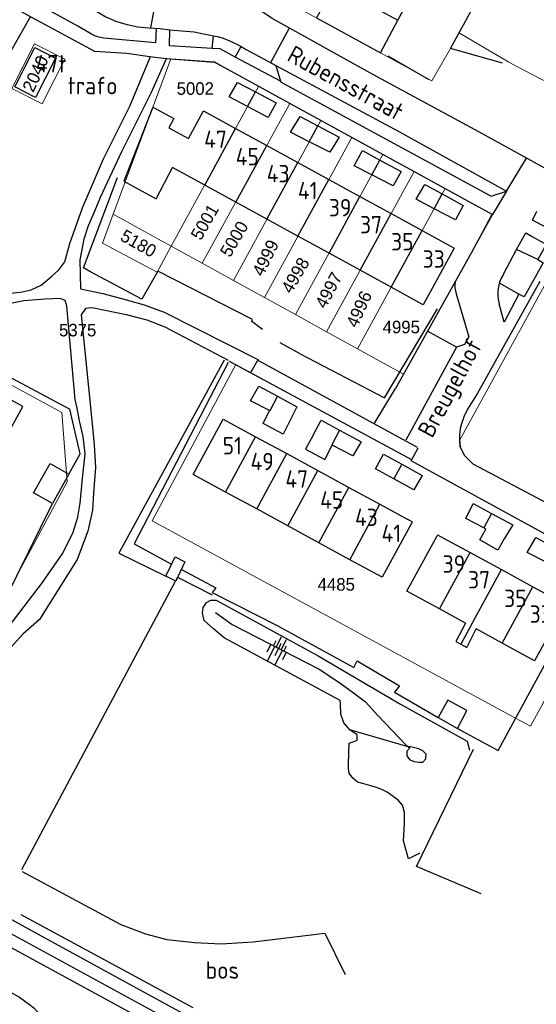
# Model space of a CAD drawing. Header units: metres. Extents: x 233874 to 239264, y 443832 to 448222.
# Tile 124 of 195: x 236482 to 236557, y 445488 to 445630. Entities that reach past the tile are written whole.
import ezdxf
from ezdxf.enums import TextEntityAlignment as Align

# ---------------------------------------------------------------- set-up
doc = ezdxf.new("R2010")
doc.units = ezdxf.units.M
doc.header["$MEASUREMENT"] = 0
for name, color, linetype in [('BIJGEBOUW', 4, 'Continuous'), ('DAKRAND', 4, 'Continuous'), ('DAKRAND-BYG', 4, 'Continuous'), ('FUNKTIEAAND', 253, 'Continuous'), ('Goud-kadastrale grenzen', 13, 'Continuous'), ('HEG', 253, 'Continuous'), ('HEK', 253, 'Continuous'), ('HOOFDGEBOUW', 4, 'Continuous'), ('HUISNUMMER', 253, 'Continuous'), ('KANTVERH', 253, 'Continuous'), ('OVLIJNOBJ', 253, 'Continuous'), ('SCHUTTING', 253, 'Continuous'), ('STRAATNAAM', 253, 'Continuous'), ('TALUD', 253, 'Continuous'), ('TUSSENMUUR', 253, 'Continuous')]:
    doc.layers.add(name, color=color, linetype=linetype)
doc.layers.add('G01 kadestrale perceelsgrens', color=73, linetype='Continuous', lineweight=0)
doc.layers.add('Z01 perceelnummer', color=73, linetype='Continuous', lineweight=13)
doc.styles.get("Standard").update_dxf_attribs({"font": 'iso.shx'})
doc.styles.add('Styledgn001', font='dgn001.shx')

# ---------------------------------------------------------------- blocks, each defined once
blk = doc.blocks.new('TA', base_point=(75009.5, 300012))
for p, q in [((75009.5, 300012.5), (75010, 300012.5)), ((75009.5, 300012.25), (75010.5, 300012.25)), ((75009.5, 300012), (75010, 300012)), ((75009.5, 300011.75), (75010.5, 300011.75)), ((75009.5, 300011.5), (75010, 300011.5))]:
    blk.add_line(p, q)
blk = doc.blocks.new('A$C1532452F')
at = {"layer": 'G01 kadestrale perceelsgrens'}
for p, q in [((236541.543, 445620.783), (236518.361, 445633.422)), ((236545.43, 445627.684), (236544.205, 445625.444)), ((236545.601, 445627.571), (236545.43, 445627.684)), ((236552.596, 445623.453), (236545.601, 445627.571)), ((236544.205, 445625.444), (236541.543, 445620.783)), ((236495.756, 445601.642), (236504.036, 445623.92)), ((236552.919, 445623.267), (236552.596, 445623.453)), ((236504.094, 445597.046), (236516.646, 445619.983)), ((236516.646, 445619.983), (236521.11, 445617.536)), ((236508.552, 445594.588), (236521.11, 445617.536)), ((236521.11, 445617.536), (236525.574, 445615.09)), ((236513.009, 445592.131), (236525.574, 445615.09)), ((236525.574, 445615.09), (236530.038, 445612.644)), ((236517.467, 445589.673), (236530.038, 445612.644)), ((236530.038, 445612.644), (236534.502, 445610.199)), ((236521.925, 445587.216), (236534.502, 445610.199)), ((236534.502, 445610.199), (236538.965, 445607.753)), ((236526.382, 445584.76), (236538.965, 445607.753)), ((236538.965, 445607.753), (236543.43, 445605.306)), ((236530.84, 445582.302), (236543.43, 445605.306)), ((236543.43, 445605.306), (236550.152, 445601.623)), ((236494.213, 445597.49), (236495.756, 445601.642)), ((236504.094, 445597.046), (236495.756, 445601.642)), ((236550.152, 445601.623), (236547.432, 445596.457)), ((236494.213, 445597.49), (236502.056, 445593.323)), ((236502.056, 445593.323), (236504.094, 445597.046)), ((236508.552, 445594.588), (236504.094, 445597.046)), ((236513.009, 445592.131), (236508.552, 445594.588)), ((236517.467, 445589.673), (236513.009, 445592.131)), ((236557.688, 445591.392), (236545.501, 445569.145)), ((236521.925, 445587.216), (236517.467, 445589.673)), ((236526.382, 445584.76), (236521.925, 445587.216)), ((236530.84, 445582.302), (236526.382, 445584.76)), ((236537.449, 445578.661), (236530.84, 445582.302)), ((236489.115, 445563.216), (236477.589, 445541.756)), ((236559.05, 445534.248), (236555.718, 445528.118)), ((236553.558, 445529.291), (236555.718, 445528.118))]:
    blk.add_line(p, q, dxfattribs=at)
at = {"layer": 'G01 kadestrale perceelsgrens', "flags": 128}
for points in [[(236488.796, 445623.867), (236485.529, 445617.464), (236481.179, 445619.683), (236484.446, 445626.086), (236488.796, 445623.867)], [(236504.036, 445623.92), (236510.307, 445623.484), (236511.216, 445622.959), (236516.646, 445619.983)], [(236583.53, 445614.968), (236580.943, 445623.477), (236566.601, 445619.037), (236565.381, 445616.74), (236552.919, 445623.267)], [(236547.432, 445596.457), (236542.727, 445588.07), (236537.449, 445578.661)], [(236469.231, 445583.551), (236488.372, 445573.176), (236489.115, 445563.216)], [(236553.558, 445529.291), (236501.349, 445557.631), (236513.357, 445580.038)], [(236513.357, 445580.038), (236538.592, 445566.434), (236538.548, 445566.235), (236565.598, 445551.416)], [(236545.501, 445569.145), (236545.568, 445568.245), (236546.194, 445567.016), (236547.418, 445565.801), (236570.669, 445553.509), (236583.66, 445577.279)]]:
    blk.add_lwpolyline(points, dxfattribs=at)
at = {"layer": 'G01 kadestrale perceelsgrens', "style": 'Styledgn001'}
for s, rotation, p in [('2040', 64.95869, (236484.58, 445621.811)), ('5001', 59.96283, (236508.901, 445600.517)), ('5000', 59.52271, (236513.118, 445598.087)), ('5180', 330.79516, (236499.387, 445597.448)), ('4999', 63.77107, (236517.622, 445595.371)), ('4998', 59.8554, (236521.91, 445592.869)), ('4997', 62.2954, (236526.7, 445590.724)), ('4996', 65.55605, (236531.06, 445588.008))]:
    blk.add_text(s, height=1.8, rotation=rotation, dxfattribs=at).set_placement(p, align=Align.MIDDLE_CENTER)
at = {"layer": 'Z01 perceelnummer', "linetype": 'Continuous', "lineweight": 13, "style": 'Styledgn001'}
for s, p in [('5002', (236507.543, 445619.674)), ('4995', (236537.136, 445585.435)), ('5375', (236490.647, 445584.994)), ('4485', (236527.794, 445548.49))]:
    blk.add_text(s, height=1.8, dxfattribs=at).set_placement(p, align=Align.MIDDLE_CENTER)

msp = doc.modelspace()

# ---------------------------------------------------------------- linework, layer by layer
at = {"layer": 'BIJGEBOUW'}
msp.add_lwpolyline([(236487.48, 445624.03), (236484.6, 445618.39), (236481.61, 445619.91), (236484.49, 445625.56), (236487.48, 445624.03)], dxfattribs=at)
at = {"layer": 'DAKRAND'}
for p, q in [((236536.66, 445629.49), (236539.07, 445633.99)), ((236534.15, 445624.81), (236536.66, 445629.49)), ((236480.24, 445569.41), (236482.78, 445574.03))]:
    msp.add_line(p, q, dxfattribs=at)
for points in [[(236501.45, 445617.02), (236497.3, 445606.36), (236501.93, 445603.85), (236504.27, 445608.33)], [(236546.38, 445542.93), (236544.99, 445540.31), (236545.69, 445539.91)], [(236545.69, 445539.91), (236546.55, 445539.41), (236547.91, 445542.09)]]:
    msp.add_lwpolyline(points, dxfattribs=at)
at = {"layer": 'DAKRAND-BYG'}
for p, q in [((236516.21, 445619.18), (236519.17, 445617.63)), ((236525.15, 445614.31), (236528.19, 445612.67)), ((236534.07, 445609.41), (236537.12, 445607.76)), ((236543.01, 445604.54), (236546.04, 445602.9)), ((236519.36, 445575.49), (236522.12, 445573.99)), ((236537.2, 445565.76), (236540.15, 445564.14)), ((236489.4, 445564.3), (236487.02, 445560.08)), ((236487.02, 445560.08), (236484.29, 445561.62)), ((236549.3, 445556.42), (236548.97, 445556.6)), ((236503.29, 445549.66), (236504.63, 445552.47)), ((236504.63, 445552.47), (236506.05, 445551.72)), ((236542.44, 445529.38), (236545.19, 445527.78))]:
    msp.add_line(p, q, dxfattribs=at)
for points in [[(236515.06, 445617.08), (236512.43, 445618.47), (236513.62, 445620.54), (236516.21, 445619.18)], [(236519.17, 445617.63), (236518.02, 445615.52), (236515.06, 445617.08)], [(236523.9, 445612.04), (236521.21, 445613.4), (236522.6, 445615.67), (236525.15, 445614.31)], [(236528.19, 445612.67), (236526.85, 445610.55), (236523.9, 445612.04)], [(236532.91, 445607.28), (236530.38, 445608.6), (236531.57, 445610.76), (236534.07, 445609.41)], [(236537.12, 445607.76), (236535.97, 445605.69), (236532.91, 445607.28)], [(236541.85, 445602.42), (236539.25, 445603.78), (236540.5, 445605.9), (236543.01, 445604.54)], [(236546.04, 445602.9), (236544.9, 445600.83), (236541.85, 445602.42)], [(236518.18, 445573.45), (236515.46, 445574.85), (236516.65, 445576.97), (236519.36, 445575.49)], [(236522.12, 445573.99), (236520.18, 445570.07), (236517.27, 445571.6), (236518.18, 445573.45)], [(236524.48, 445569.89), (236525.63, 445572.05), (236528.28, 445570.62)], [(236528.28, 445570.62), (236531.38, 445568.96), (236530.18, 445566.94), (236527.22, 445568.47)], [(236524.48, 445569.89), (236523.38, 445567.89), (236526.13, 445566.4), (236527.22, 445568.47)], [(236536.05, 445563.64), (236533.41, 445565.07), (236534.6, 445567.19), (236537.2, 445565.76)], [(236484.29, 445561.62), (236486.68, 445565.84), (236489.4, 445564.3)], [(236540.15, 445564.14), (236538.95, 445562.07), (236536.05, 445563.64)], [(236548.97, 445556.6), (236546.42, 445557.97), (236547.46, 445560.09), (236550.1, 445558.67)], [(236550.1, 445558.67), (236553.16, 445557.04), (236551.91, 445555.02)], [(236551.91, 445555.02), (236550.98, 445553.41), (236548.42, 445554.89), (236549.3, 445556.42)], [(236557.95, 445551.66), (236555.24, 445553.06), (236556.44, 445555.22), (236559.12, 445553.79)], [(236506.05, 445551.72), (236504.74, 445548.97), (236503.29, 445549.66)], [(236545.19, 445527.78), (236546.57, 445530.41), (236543.8, 445531.86), (236542.44, 445529.38)]]:
    msp.add_lwpolyline(points, dxfattribs=at)
at = {"layer": 'HEG'}
for p, q in [((236544.2, 445625.44), (236556.51, 445647.83)), ((236535.18, 445624.39), (236541.08, 445620.98)), ((236470.19, 445583.92), (236489.53, 445573.66)), ((236480.17, 445546.22), (236487.02, 445560.08))]:
    msp.add_line(p, q, dxfattribs=at)
for points in [[(236502.18, 445593.45), (236499.87, 445589.44), (236492.38, 445593.41), (236491.49, 445593.92), (236496.38, 445606.92)], [(236522.61, 445581.59), (236534.71, 445575.26), (236542.36, 445588.03)], [(236511.71, 445580.67), (236496.54, 445552.97), (236503.29, 445549.66)], [(236519.31, 445542.59), (236530.31, 445536.58), (236530.78, 445537.54), (236536.89, 445533.95), (236536.16, 445533.04), (236542.44, 445529.38)]]:
    msp.add_lwpolyline(points, dxfattribs=at)
at = {"layer": 'HEK'}
for p, q in [((236551.65, 445623.3), (236544.2, 445625.44)), ((236522.61, 445581.59), (236519.73, 445583.19)), ((236482.62, 445507.57), (236504.72, 445548.97)), ((236482.48, 445501.1), (236507.18, 445487.75))]:
    msp.add_line(p, q, dxfattribs=at)
for points in [[(236517.22, 445585.1), (236515.66, 445586.22), (236515.78, 445586.5), (236502.18, 445593.45)], [(236512.28, 445580.34), (236498.77, 445554.29), (236504.13, 445551.41)], [(236505.54, 445550.65), (236510.47, 445548), (236509.99, 445547.34), (236519.31, 445542.59)], [(236545.19, 445527.78), (236551.04, 445524.63), (236565.6, 445551.42)], [(236504.87, 445549.24), (236505.01, 445549.51), (236509.95, 445546.99)]]:
    msp.add_lwpolyline(points, dxfattribs=at)
at = {"layer": 'HOOFDGEBOUW'}
for p, q in [((236501.45, 445617.02), (236504.46, 445615.38)), ((236506.55, 445612.48), (236508.73, 445616.47)), ((236508.73, 445616.47), (236513.34, 445613.95)), ((236504.46, 445615.38), (236503.72, 445614.02)), ((236503.72, 445614.02), (236506.55, 445612.48)), ((236513.34, 445613.95), (236517.81, 445611.5)), ((236517.81, 445611.5), (236522.27, 445609.06)), ((236522.27, 445609.06), (236526.74, 445606.61)), ((236508.89, 445605.8), (236504.27, 445608.33)), ((236513.35, 445603.36), (236508.89, 445605.8)), ((236526.74, 445606.61), (236531.2, 445604.17)), ((236517.82, 445600.92), (236513.35, 445603.36)), ((236531.2, 445604.17), (236535.67, 445601.73)), ((236535.67, 445601.73), (236540.13, 445599.28)), ((236522.28, 445598.47), (236517.82, 445600.92)), ((236540.13, 445599.28), (236544.75, 445596.76)), ((236526.75, 445596.03), (236522.28, 445598.47)), ((236531.21, 445593.59), (236526.75, 445596.03)), ((236535.68, 445591.14), (236531.21, 445593.59)), ((236516.21, 445569.69), (236520.67, 445567.26)), ((236520.67, 445567.26), (236525.14, 445564.84)), ((236525.14, 445564.84), (236529.61, 445562.41)), ((236529.61, 445562.41), (236534.07, 445559.99)), ((236516.36, 445559.32), (236511.89, 445561.74)), ((236520.83, 445556.89), (236516.36, 445559.32)), ((236534.07, 445559.99), (236538.19, 445557.75)), ((236538.71, 445557.47), (236538.19, 445557.75)), ((236525.29, 445554.47), (236520.83, 445556.89)), ((236538.71, 445557.47), (236538.68, 445557.4)), ((236542.36, 445555.62), (236542.28, 445555.48)), ((236542.36, 445555.62), (236543.22, 445555.15)), ((236543.22, 445555.15), (236547.04, 445553.07)), ((236529.76, 445552.04), (236525.29, 445554.47)), ((236547.04, 445553.07), (236551.54, 445550.61)), ((236551.54, 445550.61), (236556.04, 445548.15)), ((236556.04, 445548.15), (236560.71, 445545.6)), ((236546.38, 445542.93), (236542.62, 445544.98)), ((236551.62, 445540.07), (236547.91, 445542.09))]:
    msp.add_line(p, q, dxfattribs=at)
for points in [[(236527.48, 445634.47), (236524.95, 445629.81), (236534.15, 445624.81)], [(236544.75, 445596.76), (236540.29, 445588.62), (236535.68, 445591.14)], [(236482.78, 445574.03), (236474.75, 445578.46), (236472.19, 445573.84)], [(236511.89, 445561.74), (236507.25, 445564.26), (236511.57, 445572.21), (236516.21, 445569.69)], [(236538.68, 445557.4), (236534.4, 445549.52), (236529.76, 445552.04)], [(236542.62, 445544.98), (236537.95, 445547.53), (236542.28, 445555.48)], [(236560.71, 445545.6), (236556.29, 445537.51), (236551.62, 445540.07)]]:
    msp.add_lwpolyline(points, dxfattribs=at)
at = {"layer": 'KANTVERH'}
for p, q in [((236502.12, 445633.93), (236501.1, 445628.37)), ((236518.38, 445623.4), (236521.06, 445628.37)), ((236509.95, 445625.42), (236510.18, 445627.25)), ((236513.27, 445624.19), (236514.15, 445625.69)), ((236519.76, 445620.72), (236513.27, 445624.19)), ((236519.83, 445620.68), (236519.76, 445620.72)), ((236552.26, 445604.93), (236555.12, 445609.69)), ((236552.26, 445604.93), (236550.24, 445601.58)), ((236547.43, 445596.46), (236550.24, 445601.58)), ((236553.7, 445596.56), (236555.01, 445598.96)), ((236555.01, 445598.96), (236555.94, 445598.45)), ((236555.94, 445598.45), (236559.53, 445596.4)), ((236547.43, 445596.46), (236536.31, 445576.63)), ((236551.81, 445593.01), (236553.7, 445596.56)), ((236556.76, 445595.14), (236553.7, 445596.56)), ((236554, 445590.13), (236551.22, 445591.74)), ((236545.08, 445582.53), (236537.78, 445569.18)), ((236512.43, 445580.54), (236538.59, 445566.43)), ((236533.22, 445571.54), (236536.31, 445576.63))]:
    msp.add_line(p, q, dxfattribs=at)
for points in [[(236720.07, 445649.62), (236720.04, 445649.6), (236719, 445649.17), (236717.67, 445648.69), (236712.73, 445647.23), (236705.76, 445645.22), (236693.46, 445641.55), (236684.22, 445638.74), (236666.03, 445633.38), (236650.42, 445628.72), (236629.07, 445622.44), (236601.11, 445614.01), (236586.78, 445609.79), (236570.17, 445605.01), (236569.08, 445604.74), (236566.95, 445604.54), (236564.8, 445604.78), (236562.34, 445605.72), (236548.27, 445613.45), (236533.14, 445621.64), (236518.57, 445629.75), (236516.98, 445630.82)], [(236501.94, 445628.31), (236501.83, 445626.22), (236494.4, 445626.89), (236493.7, 445627.07), (236492.95, 445627.3), (236490.68, 445628.64), (236486.74, 445630.78), (236474.14, 445637.6), (236459.72, 445645.47), (236455.6, 445647.75)], [(236459.71, 445645.47), (236460.1, 445646.07), (236460.74, 445646.59), (236461.38, 445646.9), (236462.07, 445647.11), (236462.62, 445647.13), (236463.16, 445647.09), (236463.67, 445646.95), (236474.76, 445640.8), (236482.32, 445636.9), (236492.81, 445631.08), (236494.67, 445629.98), (236496.23, 445629.32), (236497.74, 445628.86), (236499.29, 445628.55), (236500.88, 445628.39), (236502.48, 445628.27), (236503.88, 445628.11), (236503.88, 445628.11)], [(236458.62, 445643.75), (236484.03, 445629.92), (236493.05, 445625.06), (236497.69, 445624.73), (236501.03, 445624.26), (236503.38, 445623.97), (236510.31, 445623.48), (236511.22, 445622.96), (236550.24, 445601.58)], [(236483.88, 445630.02), (236479.1, 445621.7), (236457.24, 445632.42), (236459.15, 445635.9), (236456.54, 445637.13), (236447.23, 445620.24)], [(236509.95, 445625.42), (236503.83, 445625.82), (236503.88, 445628.11)], [(236503.88, 445628.11), (236505.62, 445627.95), (236507.37, 445627.79), (236508.72, 445627.53), (236509.72, 445627.35), (236510.18, 445627.25)], [(236510.18, 445627.25), (236510.72, 445627.13), (236511.57, 445626.9), (236512.47, 445626.52), (236513.53, 445626.05), (236514.15, 445625.69)], [(236514.15, 445625.69), (236514.84, 445625.28), (236517.36, 445623.95), (236519.13, 445623), (236519.76, 445620.72)], [(236458.79, 445569.5), (236459.41, 445569.2), (236466.68, 445583.03), (236468.18, 445585.2), (236469.83, 445586.79), (236471.75, 445587.78), (236473.61, 445588.72), (236475.99, 445589.47), (236478.76, 445589.94), (236480.89, 445590.28), (236482.43, 445590.42), (236483.97, 445590.76), (236485.39, 445591.44), (236486.86, 445592.62), (236487.93, 445593.64), (236488.8, 445594.8), (236489.53, 445597.41), (236491.35, 445602.53), (236494.37, 445609.57), (236498.12, 445617.12), (236501.13, 445624.26)], [(236513.27, 445624.19), (236511.11, 445625.35), (236509.95, 445625.42)], [(236503.43, 445624.02), (236501.21, 445619.09), (236496.93, 445610.58), (236493.9, 445604.03), (236493.01, 445601.92), (236492.16, 445599.96), (236491.51, 445598.05), (236490.98, 445595.1), (236491.03, 445590.93), (236494.28, 445590.26), (236496.94, 445589.52), (236500.19, 445588.61), (236503.05, 445587.58), (236516.6, 445580.74)], [(236519.13, 445623), (236536.87, 445613.47), (236552.26, 445604.93)], [(236519.76, 445620.72), (236519.78, 445620.63), (236550.03, 445604.23), (236552.26, 445604.93)], [(236560.98, 445600.15), (236560.11, 445598.59), (236556, 445600.79), (236556.6, 445602.09)], [(236557.97, 445597.29), (236556.76, 445595.14), (236557.52, 445594.67), (236554.77, 445589.77), (236554, 445590.13), (236551.92, 445586.15), (236551.18, 445588.78)], [(236551.81, 445593.01), (236551.5, 445592.46), (236551.26, 445591.88), (236551.1, 445591.27), (236551.01, 445590.65), (236550.99, 445590.02), (236551.05, 445589.39), (236551.18, 445588.78)], [(236544.88, 445591.91), (236544.83, 445591.48), (236544.84, 445591.05), (236544.9, 445590.62), (236545.01, 445590.21)], [(236557.03, 445591.95), (236548.02, 445575.87), (236546.63, 445573.64), (236546.11, 445572.54), (236545.79, 445571.53), (236545.6, 445570.88), (236545.48, 445569.89), (236545.49, 445569.24), (236545.57, 445568.24), (236546.19, 445567.02), (236547.42, 445565.8), (236570.67, 445553.51)], [(236545.01, 445590.21), (236546.84, 445584.03), (236546.23, 445582.91), (236545.08, 445582.53), (236540.92, 445584.84)], [(236479.58, 445540.89), (236485.57, 445548.74), (236488.5, 445552.95), (236490.02, 445555.97), (236490.67, 445558.12), (236491.02, 445560.17), (236491.33, 445563.71), (236491.7, 445567.25), (236491.44, 445569.74), (236490.93, 445571.96), (236490.59, 445573.8), (236490.27, 445575.03), (236489.1, 445588.44), (236488.83, 445589.23), (236488.13, 445589.51), (236486.04, 445589.46), (236482.91, 445589.19), (236480.04, 445588.62)], [(236512.33, 445580.64), (236503.2, 445585.44), (236500.64, 445586.43), (236497.84, 445587.16), (236492.74, 445588.18), (236491.79, 445588.11), (236491.17, 445587.2), (236492.74, 445571.56), (236493.01, 445568.53), (236493.19, 445565.25), (236492.92, 445561.61), (236492.78, 445559.17), (236492.11, 445556.12), (236490.57, 445552.05), (236485.15, 445543.46), (236482.76, 445541.36), (236480.97, 445539.33), (236479.61, 445537.7), (236478.33, 445537.13), (236476.66, 445536.44), (236469.22, 445524.72), (236465.36, 445517.61), (236463.11, 445512.08), (236463.75, 445510.1)], [(236515.55, 445579.02), (236516.51, 445580.69), (236539.4, 445568.2)], [(236565.6, 445551.42), (236538.55, 445566.23), (236539.54, 445568.08)], [(236429.88, 445526.11), (236451.86, 445514.2), (236452.12, 445513.71), (236452.34, 445512.92), (236452.45, 445512.32), (236452.61, 445511.83), (236463.85, 445505.73), (236484.68, 445494.38), (236509.73, 445480.75)], [(236436.19, 445525.02), (236461.84, 445510.96), (236486.9, 445497.22), (236514.98, 445481.87), (236514.8, 445481.37), (236539.91, 445467.68), (236581.86, 445444.85), (236603.99, 445432.74)], [(236459.82, 445508.02), (236460.68, 445509.43), (236482.61, 445497.52), (236512.11, 445481.45)], [(236477.26, 445490.22), (236479.34, 445490.87), (236482.31, 445489.25), (236483.02, 445488.72), (236483.73, 445488.19), (236484.34, 445487.71), (236484.85, 445487.17), (236485.26, 445486.58), (236485.63, 445485.94), (236486.09, 445485.21), (236486.36, 445484.52), (236486.77, 445483.68), (236486.99, 445482.84), (236487.21, 445482), (236487.28, 445481.31), (236487.3, 445480.64)]]:
    msp.add_lwpolyline(points, dxfattribs=at)
at = {"layer": 'OVLIJNOBJ'}
for points in [[(236539.8, 445509.93), (236538.17, 445509.1), (236537.46, 445511.67), (236537.61, 445514.11), (236537.61, 445515.75), (236537.29, 445516.79), (236536.68, 445517.52), (236535.97, 445518.05), (236535.11, 445518.68), (236534.35, 445519.06), (236533.55, 445519.34), (236532.75, 445519.57), (236531.74, 445519.84), (236530.84, 445520.12), (236530.18, 445520.65), (236529.67, 445521.39), (236529.55, 445522.08), (236529.54, 445522.73), (236529.66, 445525.72), (236530.06, 445525.82), (236530.8, 445526.14), (236530.78, 445526.89), (236529.72, 445527.61), (236528.9, 445528.63), (236528.47, 445529.87), (236528.38, 445531.36), (236528.37, 445531.8), (236511.69, 445540.81), (236510.16, 445542.12), (236508.84, 445543.33), (236508.57, 445544.37), (236508.65, 445545.17)], [(236508.65, 445545.17), (236509.13, 445545.88), (236509.77, 445546.24), (236510.26, 445546.25), (236510.56, 445546.21), (236525.18, 445538.25), (236537.04, 445531.32), (236546.58, 445525.97), (236546.91, 445524.68)], [(236510.46, 445544.47), (236512.84, 445542.73), (236525.33, 445536.31), (236528.17, 445534.44), (236530.09, 445533.09), (236532.01, 445531.65), (236533.75, 445529.65), (236537.84, 445525.42), (236538.16, 445525.18)], [(236538.16, 445525.18), (236538.35, 445525.03), (236537.91, 445524.53), (236537.93, 445523.88), (236538.29, 445523.34), (236538.94, 445523.06), (236539.74, 445522.98), (236540.24, 445522.99), (236540.67, 445523.45), (236540.71, 445524.1), (236540.25, 445524.58), (236539.65, 445524.87), (236539.09, 445525.05), (236538.44, 445525.19), (236538.14, 445525.18), (236529.72, 445527.61)], [(236548.59, 445504.07), (236539.34, 445507.98), (236547.5, 445524.85)], [(236482.68, 445507.27), (236496.84, 445499.65), (236500.41, 445498.34), (236503.46, 445497.52), (236507.41, 445497.07), (236511.24, 445496.91), (236515.86, 445497.17), (236526.14, 445498.41), (236529.06, 445492.51)]]:
    msp.add_lwpolyline(points, dxfattribs=at)
at = {"layer": 'SCHUTTING'}
msp.add_lwpolyline([(236489.4, 445564.3), (236491.02, 445567.24), (236489.53, 445573.66)], dxfattribs=at)
at = {"layer": 'TUSSENMUUR'}
for p, q in [((236527.48, 445634.47), (236536.66, 445629.49)), ((236515.06, 445617.08), (236516.21, 445619.18)), ((236523.9, 445612.04), (236525.15, 445614.31)), ((236508.89, 445605.8), (236513.34, 445613.95)), ((236513.35, 445603.36), (236517.81, 445611.5)), ((236517.82, 445600.92), (236522.27, 445609.06)), ((236532.91, 445607.28), (236534.07, 445609.41)), ((236522.28, 445598.47), (236526.74, 445606.61)), ((236541.85, 445602.42), (236543.01, 445604.54)), ((236526.75, 445596.03), (236531.2, 445604.17)), ((236531.21, 445593.59), (236535.67, 445601.73)), ((236535.68, 445591.14), (236540.13, 445599.28)), ((236511.89, 445561.74), (236516.21, 445569.69)), ((236516.36, 445559.32), (236520.67, 445567.26)), ((236520.83, 445556.89), (236525.14, 445564.84)), ((236537.2, 445565.76), (236536.05, 445563.64)), ((236525.29, 445554.47), (236529.61, 445562.41)), ((236529.76, 445552.04), (236534.07, 445559.99)), ((236550.1, 445558.67), (236548.97, 445556.6)), ((236542.62, 445544.98), (236547.04, 445553.07)), ((236547.12, 445542.52), (236551.54, 445550.61)), ((236551.62, 445540.07), (236556.04, 445548.15)), ((236547.12, 445542.52), (236545.69, 445539.91))]:
    msp.add_line(p, q, dxfattribs=at)
for points in [[(236519.36, 445575.49), (236518.23, 445573.42), (236518.18, 445573.45)], [(236528.28, 445570.62), (236527.14, 445568.51), (236527.22, 445568.47)]]:
    msp.add_lwpolyline(points, dxfattribs=at)

# ---------------------------------------------------------------- block references
at = {"layer": 'Goud-kadastrale grenzen', "linetype": 'Continuous'}
msp.add_blockref('A$C1532452F', (0, 0), dxfattribs=at)
at = {"layer": 'TALUD'}
for p, xscale, yscale, rotation in [((236519.52, 445539.3), 1.67, 1.67, 63.0214), ((236519.51, 445539.32), 2.48, 2.48, 243.0007)]:
    msp.add_blockref('TA', p, dxfattribs=dict(at, xscale=xscale, yscale=yscale, rotation=rotation))

# ---------------------------------------------------------------- texts
at = {"layer": 'FUNKTIEAAND'}
for s, p in [('trafo', (236489.23, 445618.84)), ('bos', (236509.03, 445491.88))]:
    msp.add_text(s, height=2.5, dxfattribs=at).set_placement(p)
at = {"layer": 'HUISNUMMER'}
for s, p in [('47t', (236484.64, 445621.99)), ('47', (236508.81, 445611.14)), ('45', (236513.35, 445608.65)), ('43', (236517.81, 445606.21)), ('41', (236522.28, 445603.77)), ('39', (236526.74, 445601.32)), ('37', (236531.21, 445598.88)), ('35', (236535.67, 445596.43)), ('33', (236540.21, 445593.95)), ('51', (236511.48, 445567.15)), ('49', (236515.48, 445564.87)), ('47', (236520.48, 445562.37)), ('45', (236525.48, 445559.37)), ('43', (236530.48, 445556.87)), ('41', (236534.3, 445554.58)), ('39', (236543.08, 445550.16)), ('37', (236546.73, 445547.9)), ('35', (236551.92, 445545.23)), ('33', (236555.58, 445542.97))]:
    msp.add_text(s, height=2.5, dxfattribs=at).set_placement(p)
at = {"layer": 'STRAATNAAM'}
for s, rotation, p in [('Rubensstraat', 331.257, (236520.55, 445623.77)), ('Breugelhof', 61.6138, (236541.57, 445569.37))]:
    msp.add_text(s, height=2.5, rotation=rotation, dxfattribs=at).set_placement(p)

doc.saveas('drawing.dxf')
